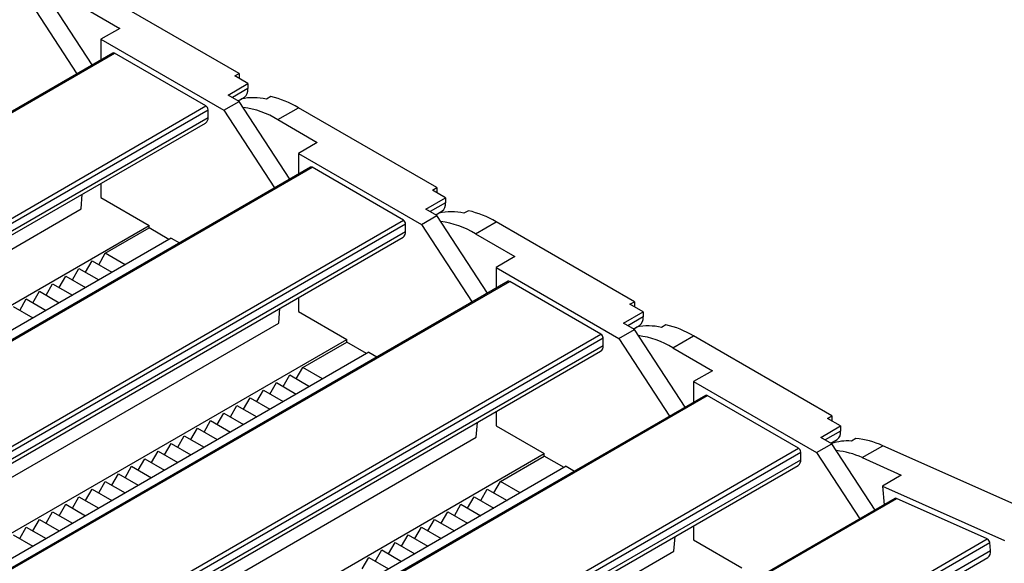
# Model space of a CAD drawing. Header units: millimetres. Extents: x 0 to 1537, y 0 to 1187.
# Tile 9 of 12: x 1163 to 1322, y 762 to 849. Entities that reach past the tile are written whole.
import ezdxf

# ---------------------------------------------------------------- set-up
doc = ezdxf.new("R2010")
doc.units = ezdxf.units.MM
doc.header["$LTSCALE"] = 5.5

msp = doc.modelspace()

# ---------------------------------------------------------------- linework, layer by layer
for p, q in [((1175.08, 841.72), (1166.92, 854.23)), ((1198.74, 840.35), (1176.46, 853.21)), ((1164.44, 852.8), (1172.61, 840.3)), ((1173.14, 851.29), (1179.5, 847.62)), ((1179.5, 847.62), (1176.46, 845.87)), ((1176.46, 845.87), (1176.46, 842.52)), ((1176.46, 845.87), (1196.26, 834.44)), ((1178.41, 843.64), (1090.97, 793.17)), ((1091.12, 793.08), (1178.66, 843.62)), ((1193.36, 835.13), (1178.66, 843.62)), ((1198.03, 839.95), (1198.74, 840.35)), ((1200.15, 838.72), (1198.03, 839.95)), ((1198.74, 840.35), (1198.74, 839.54)), ((1196.97, 836.88), (1200.15, 838.72)), ((1200.15, 837.91), (1197.68, 836.48)), ((1200.15, 838.72), (1200.15, 837.91)), ((1196.26, 834.44), (1198.74, 835.86)), ((1198.74, 835.86), (1196.97, 836.88)), ((1198.57, 835.96), (1199.57, 836.54)), ((1198.57, 835.96), (1199.09, 836.26)), ((1206.9, 823.36), (1198.74, 835.86)), ((1203.83, 836.63), (1203.12, 836.22)), ((1105.82, 784.59), (1193.36, 835.13)), ((1106.53, 784.19), (1193.72, 834.52)), ((1193.72, 833.29), (1193.72, 834.52)), ((1196.26, 834.44), (1204.43, 821.93)), ((1204.96, 832.93), (1208.28, 834.84)), ((1230.56, 821.99), (1208.28, 834.84)), ((1107.59, 783.57), (1193.72, 833.29)), ((1204.96, 832.93), (1211.32, 829.25)), ((1108.04, 783.16), (1193.3, 832.38)), ((1211.32, 829.25), (1208.28, 827.5)), ((1208.28, 827.5), (1208.28, 824.15)), ((1208.28, 827.5), (1228.08, 816.07)), ((1210.23, 825.28), (1122.79, 774.8)), ((1122.94, 774.72), (1210.48, 825.25)), ((1225.18, 816.76), (1210.48, 825.25)), ((1176.46, 822.66), (1176.46, 820.39)), ((1229.85, 821.58), (1230.56, 821.99)), ((1231.97, 820.35), (1229.85, 821.58)), ((1230.56, 821.99), (1230.56, 821.17)), ((1173.28, 818.55), (1173.47, 820.93)), ((1176.46, 820.39), (1184.24, 815.9)), ((1228.79, 818.52), (1231.97, 820.35)), ((1231.97, 820.35), (1231.97, 819.54)), ((1109.11, 781.51), (1173.28, 818.55)), ((1230.56, 817.5), (1228.79, 818.52)), ((1231.97, 819.54), (1229.5, 818.11)), ((1137.64, 766.22), (1225.18, 816.76)), ((1228.08, 816.07), (1230.56, 817.5)), ((1230.39, 817.59), (1231.39, 818.17)), ((1230.39, 817.59), (1230.91, 817.89)), ((1238.72, 804.99), (1230.56, 817.5)), ((1235.65, 818.26), (1234.94, 817.85)), ((1114.88, 775.86), (1184.24, 815.9)), ((1138.35, 765.82), (1225.54, 816.15)), ((1177.17, 811.41), (1184.24, 815.49)), ((1184.24, 815.49), (1184.24, 815.9)), ((1187.42, 813.65), (1184.24, 815.49)), ((1225.54, 814.92), (1225.54, 816.15)), ((1228.08, 816.07), (1236.25, 803.56)), ((1236.78, 814.56), (1240.1, 816.47)), ((1262.38, 803.62), (1240.1, 816.47)), ((1187.78, 813.86), (1121.45, 775.57)), ((1139.41, 765.2), (1225.54, 814.92)), ((1139.86, 764.79), (1225.12, 814.01)), ((1187.78, 813.86), (1189.11, 813.09)), ((1236.78, 814.56), (1243.14, 810.88)), ((1176.11, 809.57), (1177.17, 811.41)), ((1180.35, 809.57), (1177.17, 811.41)), ((1243.14, 810.88), (1240.1, 809.13)), ((1171.87, 807.12), (1172.93, 808.96)), ((1172.93, 808.96), (1176.11, 807.12)), ((1173.99, 808.35), (1175.05, 810.18)), ((1175.05, 810.18), (1178.23, 808.35)), ((1240.1, 809.13), (1240.1, 805.79)), ((1240.1, 809.13), (1259.9, 797.7)), ((1169.75, 805.9), (1170.81, 807.74)), ((1170.81, 807.74), (1173.99, 805.9)), ((1242.05, 806.91), (1154.61, 756.43)), ((1154.76, 756.35), (1242.3, 806.88)), ((1167.63, 804.67), (1168.69, 806.51)), ((1168.69, 806.51), (1171.87, 804.67)), ((1257, 798.39), (1242.3, 806.88)), ((1163.38, 802.22), (1164.44, 804.06)), ((1164.44, 804.06), (1167.63, 802.22)), ((1165.5, 803.45), (1166.56, 805.29)), ((1166.56, 805.29), (1169.75, 803.45)), ((1208.28, 804.29), (1208.28, 802.02)), ((1162.32, 802.84), (1165.5, 801)), ((1205.1, 800.18), (1205.29, 802.56)), ((1261.67, 803.21), (1262.38, 803.62)), ((1263.79, 801.98), (1261.67, 803.21)), ((1262.38, 803.62), (1262.38, 802.8)), ((1208.28, 802.02), (1216.06, 797.53)), ((1260.61, 800.15), (1263.79, 801.98)), ((1263.79, 801.17), (1261.32, 799.74)), ((1263.79, 801.98), (1263.79, 801.17)), ((1140.93, 763.14), (1205.1, 800.18)), ((1262.38, 799.13), (1260.61, 800.15)), ((1262.21, 799.22), (1263.21, 799.8)), ((1262.21, 799.22), (1262.73, 799.52)), ((1267.47, 799.89), (1266.76, 799.48)), ((1169.46, 747.86), (1257, 798.39)), ((1170.17, 747.45), (1257.36, 797.78)), ((1257.36, 796.55), (1257.36, 797.78)), ((1259.9, 797.7), (1262.38, 799.13)), ((1259.9, 797.7), (1268.06, 785.19)), ((1270.54, 786.62), (1262.38, 799.13)), ((1268.6, 796.19), (1271.92, 798.11)), ((1294.2, 785.25), (1271.92, 798.11)), ((1146.7, 757.49), (1216.06, 797.53)), ((1171.23, 746.83), (1257.36, 796.55)), ((1208.99, 793.04), (1216.06, 797.12)), ((1216.06, 797.12), (1216.06, 797.53)), ((1219.24, 795.28), (1216.06, 797.12)), ((1268.6, 796.19), (1274.96, 792.51)), ((1219.6, 795.49), (1153.27, 757.2)), ((1171.68, 746.42), (1256.94, 795.64)), ((1219.6, 795.49), (1220.93, 794.72)), ((1207.93, 791.2), (1208.99, 793.04)), ((1212.17, 791.2), (1208.99, 793.04)), ((1205.81, 789.98), (1206.87, 791.82)), ((1206.87, 791.82), (1210.05, 789.98)), ((1274.96, 792.51), (1271.92, 790.76)), ((1203.69, 788.75), (1204.75, 790.59)), ((1204.75, 790.59), (1207.93, 788.75)), ((1271.92, 790.76), (1271.92, 787.42)), ((1271.92, 790.76), (1291.72, 779.33)), ((1273.87, 788.54), (1186.43, 738.06)), ((1186.58, 737.98), (1274.12, 788.51)), ((1201.57, 787.53), (1202.63, 789.37)), ((1202.63, 789.37), (1205.81, 787.53)), ((1288.82, 780.02), (1274.12, 788.51)), ((1197.32, 785.08), (1198.38, 786.92)), ((1198.38, 786.92), (1201.57, 785.08)), ((1199.45, 786.3), (1200.51, 788.14)), ((1200.51, 788.14), (1203.69, 786.3)), ((1195.2, 783.86), (1196.26, 785.69)), ((1196.26, 785.69), (1199.44, 783.86)), ((1240.1, 785.92), (1240.1, 783.65)), ((1293.49, 784.84), (1294.2, 785.25)), ((1294.2, 785.25), (1294.2, 784.43)), ((1193.08, 782.63), (1194.14, 784.47)), ((1194.14, 784.47), (1197.32, 782.63)), ((1236.92, 781.81), (1237.11, 784.19)), ((1240.1, 783.65), (1247.88, 779.16)), ((1292.43, 781.78), (1295.61, 783.61)), ((1295.61, 783.61), (1293.49, 784.84)), ((1295.61, 783.61), (1295.61, 782.8)), ((1188.84, 780.18), (1189.9, 782.02)), ((1189.9, 782.02), (1193.08, 780.18)), ((1190.96, 781.41), (1192.02, 783.24)), ((1192.02, 783.24), (1195.2, 781.41)), ((1295.61, 782.8), (1293.14, 781.37)), ((1172.75, 744.77), (1236.92, 781.81)), ((1186.72, 778.96), (1187.78, 780.79)), ((1187.78, 780.79), (1190.96, 778.96)), ((1291.72, 779.33), (1294.2, 780.76)), ((1294.2, 780.76), (1292.43, 781.78)), ((1294.03, 780.85), (1295.03, 781.43)), ((1301.17, 770.08), (1294.2, 780.76)), ((1298.03, 781.58), (1297.33, 781.17)), ((1299.06, 778.51), (1302.38, 780.43)), ((1324.51, 770.57), (1302.38, 780.43)), ((1178.52, 739.12), (1247.88, 779.16)), ((1184.6, 777.73), (1185.66, 779.57)), ((1185.66, 779.57), (1188.84, 777.73)), ((1201.28, 729.49), (1288.82, 780.02)), ((1201.99, 729.08), (1289.18, 779.41)), ((1240.81, 774.67), (1247.88, 778.75)), ((1247.88, 778.75), (1247.88, 779.16)), ((1251.06, 776.92), (1247.88, 778.75)), ((1289.18, 778.18), (1289.18, 779.41)), ((1291.72, 779.33), (1298.69, 768.65)), ((1180.35, 775.28), (1181.41, 777.12)), ((1181.41, 777.12), (1184.6, 775.28)), ((1182.47, 776.51), (1183.54, 778.34)), ((1183.54, 778.34), (1186.72, 776.51)), ((1251.42, 777.12), (1185.09, 738.83)), ((1203.05, 728.47), (1289.18, 778.18)), ((1203.5, 728.05), (1288.76, 777.27)), ((1251.42, 777.12), (1252.75, 776.35)), ((1299.06, 778.51), (1305.38, 775.7)), ((1178.23, 774.06), (1179.29, 775.9)), ((1179.29, 775.9), (1182.47, 774.06)), ((1305.38, 775.7), (1302.34, 773.94)), ((1176.11, 772.83), (1177.17, 774.67)), ((1177.17, 774.67), (1180.35, 772.83)), ((1239.75, 772.83), (1240.81, 774.67)), ((1243.99, 772.83), (1240.81, 774.67)), ((1302.34, 773.94), (1302.62, 770.92)), ((1302.34, 773.94), (1322.01, 765.17)), ((1173.99, 771.61), (1175.05, 773.45)), ((1175.05, 773.45), (1178.23, 771.61)), ((1237.63, 771.61), (1238.69, 773.45)), ((1238.69, 773.45), (1241.87, 771.61)), ((1169.75, 769.16), (1170.81, 771)), ((1170.81, 771), (1173.99, 769.16)), ((1171.87, 770.38), (1172.93, 772.22)), ((1172.93, 772.22), (1176.11, 770.38)), ((1304.41, 771.95), (1217.07, 721.53)), ((1217.19, 721.47), (1304.62, 771.94)), ((1233.39, 769.16), (1234.45, 771)), ((1234.45, 771), (1237.63, 769.16)), ((1235.51, 770.38), (1236.57, 772.22)), ((1236.57, 772.22), (1239.75, 770.38)), ((1319.23, 765.43), (1304.62, 771.94)), ((1167.63, 767.94), (1168.69, 769.77)), ((1168.69, 769.77), (1171.87, 767.94)), ((1231.26, 767.94), (1232.33, 769.77)), ((1232.33, 769.77), (1235.51, 767.94)), ((1165.5, 766.71), (1166.56, 768.55)), ((1166.56, 768.55), (1169.75, 766.71)), ((1229.14, 766.71), (1230.2, 768.55)), ((1230.2, 768.55), (1233.39, 766.71)), ((1162.32, 766.1), (1165.5, 764.26)), ((1163.38, 765.49), (1164.44, 767.32)), ((1164.44, 767.32), (1167.63, 765.49)), ((1224.9, 764.26), (1225.96, 766.1)), ((1225.96, 766.1), (1229.14, 764.26)), ((1227.02, 765.49), (1228.08, 767.32)), ((1228.08, 767.32), (1231.26, 765.49)), ((1271.92, 767.55), (1271.92, 765.28)), ((1222.78, 763.04), (1223.84, 764.87)), ((1223.84, 764.87), (1227.02, 763.04)), ((1231.8, 714.96), (1319.23, 765.43)), ((1232.6, 714.61), (1319.62, 764.84)), ((1268.74, 763.44), (1268.93, 765.82)), ((1271.92, 765.28), (1279.7, 760.79)), ((1319.74, 763.56), (1319.62, 764.84)), ((1204.57, 726.4), (1268.74, 763.44)), ((1220.66, 761.81), (1221.72, 763.65)), ((1221.72, 763.65), (1224.9, 761.81)), ((1233.78, 713.93), (1319.74, 763.56)), ((1218.54, 760.59), (1219.6, 762.42)), ((1219.6, 762.42), (1222.78, 760.59)), ((1234.24, 713.33), (1319.34, 762.45))]:
    msp.add_line(p, q)
for centre, radius, start, end in [((1178.51, 843.42), 0.251, 54.3824, 114.3071), ((1198.71, 837.71), 1.45, 306.2883, 7.8112), ((1201.01, 827.1), 9.36, 76.9706, 101.848), ((1200.37, 821.52), 15.5, 59.29, 77.1024), ((1192.95, 834.48), 0.768, 2.6055, 57.3945), ((1197.56, 820.8), 14.2, 58.5828, 82.6528), ((1192.74, 833.18), 0.986, 305.0133, 6.2988), ((1210.33, 825.05), 0.251, 54.3824, 114.3071), ((1230.53, 819.34), 1.45, 306.2883, 7.8112), ((1224.77, 816.11), 0.768, 2.6055, 57.3945), ((1232.83, 808.73), 9.36, 76.9706, 101.848), ((1232.19, 803.15), 15.5, 59.29, 77.1024), ((1229.38, 802.44), 14.2, 58.5828, 82.6528), ((1224.56, 814.82), 0.986, 305.0133, 6.2988), ((1242.15, 806.68), 0.251, 54.3824, 114.3071), ((1262.35, 800.97), 1.45, 306.2883, 7.8112), ((1264.65, 790.36), 9.36, 76.9706, 101.848), ((1264.01, 784.78), 15.5, 59.29, 77.1024), ((1256.59, 797.74), 0.768, 2.6055, 57.3945), ((1261.2, 784.07), 14.2, 58.5828, 82.6528), ((1256.38, 796.45), 0.986, 305.0133, 6.2988), ((1273.97, 788.31), 0.251, 54.3824, 114.3071), ((1294.17, 782.6), 1.45, 306.2883, 7.8112), ((1296.7, 772.99), 8.21, 85.6126, 108.1152), ((1297.01, 768.84), 12.78, 65.1337, 85.3978), ((1288.41, 779.37), 0.768, 2.6055, 57.3945), ((1293.65, 766.81), 12.9, 65.1824, 84.3059), ((1288.2, 778.08), 0.986, 305.0133, 6.2988), ((1304.51, 771.74), 0.225, 61.013, 116.6549), ((1318.87, 764.76), 0.759, 6.126, 61.4015), ((1318.66, 763.32), 1.1, 307.6014, 12.1496)]:
    msp.add_arc(centre, radius, start, end)

doc.saveas('drawing.dxf')
